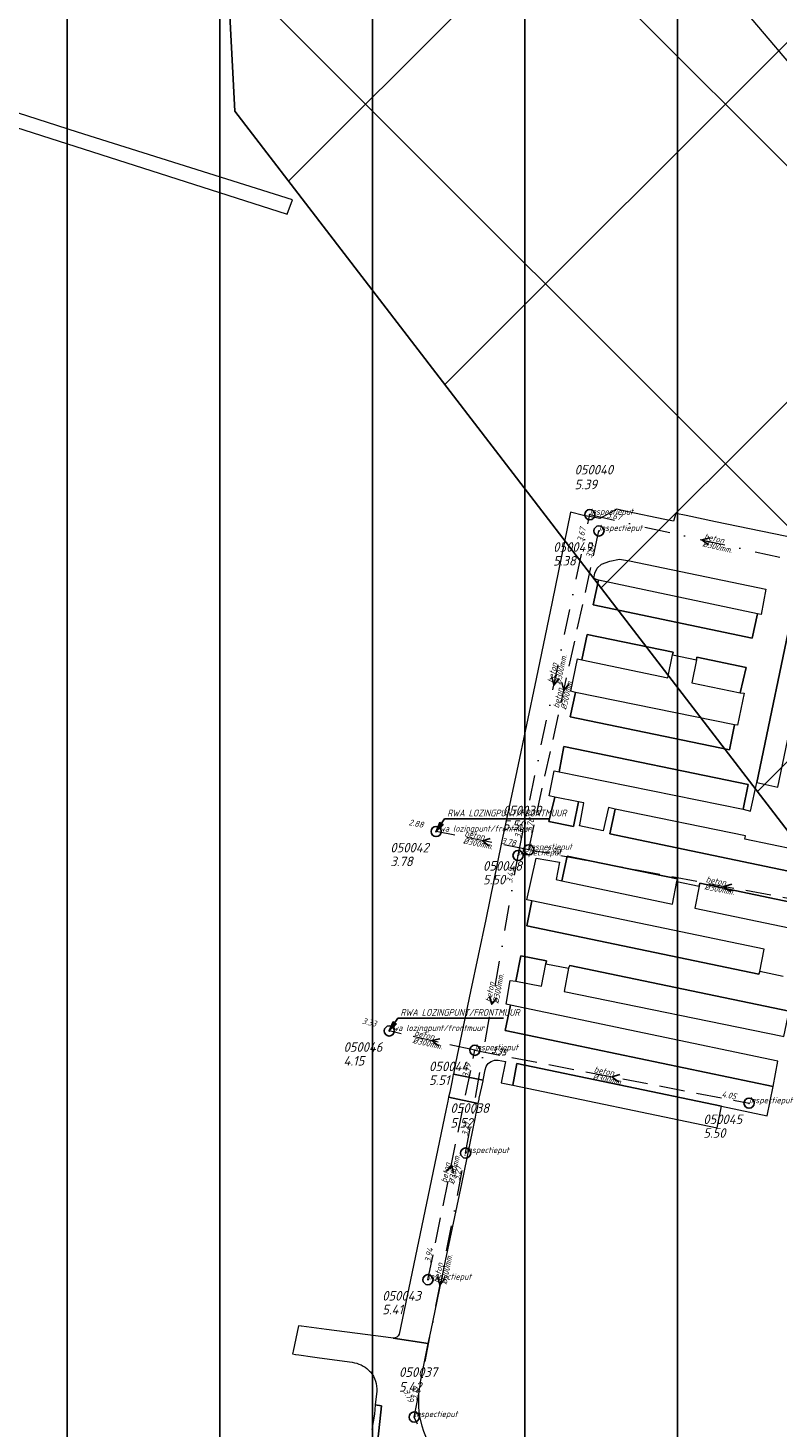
# Model space of a CAD drawing. Extents: x 148869 to 161638, y 453607 to 469810.
# Tile 148 of 256: x 151971 to 152119, y 463628 to 463904. Entities that reach past the tile are written whole.
import ezdxf

# ---------------------------------------------------------------- set-up
doc = ezdxf.new("R2010")
doc.units = 0
doc.header["$PDMODE"] = 32
doc.header["$PDSIZE"] = 2
doc.linetypes.add('RI-HWA', pattern=[7.4, 5, -2.4])
doc.linetypes.add('RI-VWA', pattern=[11, 5, -3, 0, -3])
doc.layers.get('0').update_dxf_attribs({"linetype": 'CONTINUOUS'})
doc.layers.get('DEFPOINTS').update_dxf_attribs({"linetype": 'CONTINUOUS'})
for name, color, linetype in [('2023', 90, 'CONTINUOUS'), ('2023 hatch', 90, 'CONTINUOUS'), ('2024 hatch', 160, 'CONTINUOUS'), ('B-OI-AANPIJLING', 1, 'CONTINUOUS')]:
    doc.layers.add(name, color=color, linetype=linetype)
for name, color, linetype, lineweight in [('B-OI-RI-BIJZONDERDERHEDEN-T18', 134, 'CONTINUOUS', 18), ('B-OI-RI-HWA-BOB-T18', 150, 'CONTINUOUS', 18), ('B-OI-RI-HWA-MATERIAAL-T18', 150, 'CONTINUOUS', 18), ('B-OI-RI-HWA-PUTDEKSELHOOGTE-T25', 150, 'CONTINUOUS', 25), ('B-OI-RI-HWA-PUTNUMMER-T25', 150, 'CONTINUOUS', 25), ('B-OI-RI-HWA_DIAMETER-T18', 150, 'CONTINUOUS', 18), ('B-OI-RI-HWA_RIOOLPUT-S', 150, 'CONTINUOUS', 25), ('B-OI-RI-HWA_TRANSPORTLEIDING-G', 150, 'RI-HWA', 18), ('B-OI-RI-STROOMRICHTING-S', 252, 'CONTINUOUS', 25), ('B-OI-RI-VWA-BOB-T18', 34, 'CONTINUOUS', 18), ('B-OI-RI-VWA-DIAMETER-T18', 34, 'CONTINUOUS', 18), ('B-OI-RI-VWA-MATERIAAL-T18', 34, 'CONTINUOUS', 18), ('B-OI-RI-VWA_PUTDEKSELHOOGTE-T25', 34, 'CONTINUOUS', 25), ('B-OI-RI-VWA_PUTNUMMER-T25', 34, 'CONTINUOUS', 25), ('B-OI-RI-VWA_RIOOLPUT-S', 34, 'CONTINUOUS', 25), ('B-OI-RI-VWA_TRANSPORTLEIDING-G', 34, 'RI-VWA', 18), ('B-RO-VH-VERHARDING_ASFALT-GV', 251, 'CONTINUOUS', 18), ('B-RO-VH-VERHARDING_BEDRIJFSVLOERPLAAT-GV', 251, 'CONTINUOUS', 18), ('B-RO-VH-VERHARDING_HALFVERHARDING-GV', 251, 'CONTINUOUS', 18)]:
    doc.layers.add(name, color=color, linetype=linetype, lineweight=lineweight)
doc.styles.add('NLCS-ISO-M500-T18_CURSIEF', font='NLCS-ISO.ttf', dxfattribs={"oblique": 15, "height": 0.9})
doc.styles.add('NLCS-ISO-M750-T25_CURSIEF', font='NLCS-ISO.ttf', dxfattribs={"oblique": 15, "height": 1.875})

# ---------------------------------------------------------------- blocks, each defined once
blk = doc.blocks.new('ACMAP_ANN_TEMPLATE_vwa-diam')
at = {"color": 0, "linetype": 'ByBlock', "style": 'NLCS-ISO-M500-T18_CURSIEF', "oblique": 15}
blk.add_attdef('vwa-diam', (0.3, -1.3), '', height=1.2, dxfattribs=at)
blk = doc.blocks.new('ACMAP_ANN_TEMPLATE_vwa-materiaal')
at = {"color": 0, "linetype": 'ByBlock', "style": 'NLCS-ISO-M500-T18_CURSIEF', "oblique": 15}
blk.add_attdef('vwa-mat', (0.3, 0.2), '', height=1.2, dxfattribs=at)
blk = doc.blocks.new('ACMAP_ANN_TEMPLATE_vwa-nap-l')
at = {"color": 0, "linetype": 'ByBlock', "style": 'NLCS-ISO-M500-T18_CURSIEF', "oblique": 15}
blk.add_attdef('vwa-nap-l', (3.3, 0.2), '', height=1.2, dxfattribs=at)
blk = doc.blocks.new('ACMAP_ANN_TEMPLATE_vwa-nap-r')
at = {"color": 0, "linetype": 'ByBlock', "style": 'NLCS-ISO-M500-T18_CURSIEF', "oblique": 15}
blk.add_attdef('vwa-nap-r', (-5.6, 0.2), '', height=1.2, dxfattribs=at)
blk = doc.blocks.new('ACMAP_ANN_TEMPLATE_hwa-diam')
at = {"color": 0, "linetype": 'ByBlock', "style": 'NLCS-ISO-M500-T18_CURSIEF', "oblique": 15}
blk.add_attdef('hwa-diam', (-3.7, -1.3), '', height=1.2, dxfattribs=at)
blk = doc.blocks.new('ACMAP_ANN_TEMPLATE_hwa-materiaal')
at = {"color": 0, "linetype": 'ByBlock', "style": 'NLCS-ISO-M500-T18_CURSIEF', "oblique": 15}
blk.add_attdef('hwa-mat', (-3.7, 0.2), '', height=1.2, dxfattribs=at)
blk = doc.blocks.new('ACMAP_ANN_TEMPLATE_hwa-nap-l')
at = {"color": 0, "linetype": 'ByBlock', "style": 'NLCS-ISO-M500-T18_CURSIEF', "oblique": 15}
blk.add_attdef('hwa-nap-l', (3.3, 0.2), '', height=1.2, dxfattribs=at)
blk = doc.blocks.new('ACMAP_ANN_TEMPLATE_hwa-nap-r')
at = {"color": 0, "linetype": 'ByBlock', "style": 'NLCS-ISO-M500-T18_CURSIEF', "oblique": 15}
blk.add_attdef('hwa-nap-r', (-5.6, 0.2), '', height=1.2, dxfattribs=at)
blk = doc.blocks.new('ACMAP_ANN_TEMPLATE_hwa-puth')
at = {"color": 0, "linetype": 'ByBlock', "style": 'NLCS-ISO-M750-T25_CURSIEF', "oblique": 15}
blk.add_attdef('hwa-puth', (-9, -6.8), '', height=1.88, dxfattribs=at)
blk = doc.blocks.new('ACMAP_ANN_TEMPLATE_hwa-putnr')
at = {"color": 0, "linetype": 'ByBlock', "style": 'NLCS-ISO-M750-T25_CURSIEF', "oblique": 15}
blk.add_attdef('hwa-putnr', (-9, -4.1), '', height=1.88, dxfattribs=at)
blk = doc.blocks.new('ACMAP_ANN_TEMPLATE_type knoop')
at = {"layer": 'DEFPOINTS', "style": 'NLCS-ISO-M500-T18_CURSIEF', "oblique": 15}
blk.add_attdef('type_knoop', (0, 0), '', height=1.2, dxfattribs=at)
blk = doc.blocks.new('ACMAP_ANN_TEMPLATE_vwa-puth')
at = {"color": 0, "linetype": 'ByBlock', "style": 'NLCS-ISO-M750-T25_CURSIEF', "oblique": 15}
blk.add_attdef('vwa-puth', (-3, 5), '', height=1.88, dxfattribs=at)
blk = doc.blocks.new('ACMAP_ANN_TEMPLATE_vwa-putnr')
at = {"color": 0, "linetype": 'ByBlock', "style": 'NLCS-ISO-M750-T25_CURSIEF', "oblique": 15}
blk.add_attdef('vaw-putnr', (-3, 7.9), '', height=1.88, dxfattribs=at)

msp = doc.modelspace()

# ---------------------------------------------------------------- hatches: boundary and pattern name
at = {"layer": '2023 hatch'}
h = msp.add_hatch(dxfattribs=at)
h.set_pattern_fill('L45L135', color=256, scale=49.98)
h.set_pattern_definition([(45, (0, 0), (-35.341197, 35.341197), []), (135, (0, 0), (-35.341197, -35.341197), [])])
h.paths.add_polyline_path([(155033.65, 463387.49), (154736.21, 463174.82), (154703.82, 463157.03), (154669.13, 463116.73), (154497.36, 463128.81), (154485.96, 463103.35), (154403, 462810.28), (154029.41, 462913.19), (153921.91, 462926.36), (153533.06, 462959.92), (153521.58, 463046.87), (153065.73, 463131.59), (152840.09, 463157.69), (152602.55, 463321.62), (152457.44, 463373.38), (152283.77, 463566.95), (152230.15, 463641.33), (152156.25, 463699.58), (152012.16, 463887.19), (152009.38, 463939.89), (151991.35, 464191.03), (152103.19, 464343.83), (152153.39, 464455.21), (152151.03, 464561.94), (152249.45, 464811.76), (152130.92, 465032.5), (152332.42, 465169.93), (152738.18, 465252.75), (152947.54, 465152.17), (153150.32, 465023.39), (153302.02, 464886.05), (153728.6, 464650.43), (153874.6, 464567.83), (153954.88, 464501.43), (153988.94, 464472.57), (154027.82, 464422.75), (154193.47, 464138.07), (154280.01, 463968.67), (154339.28, 463993.19), (154494.94, 463873.13), (154622.49, 463821.49), (154755.92, 463721.99), (154868.72, 463597.28)])
at = {"layer": '2024 hatch'}
h = msp.add_hatch(dxfattribs=at)
h.set_pattern_fill('ANSI31', color=256, scale=29.988, angle=45)
h.set_pattern_definition([(90, (0, 0), (-29.988, 0), [])])
h.paths.add_polyline_path([(153060.97, 462471.33), (152787.39, 462332.45), (152683.96, 462314.58), (152571.59, 462395.32), (152563.82, 462406.18), (152398.44, 462422.66), (152151.13, 462555.77), (152130.97, 462967.46), (151963.51, 463060.43), (151619.43, 463158.93), (151635.54, 463357.09), (152009.16, 463977.93), (152157.72, 463944.62), (152280.12, 463919.12), (152508.66, 464143.59), (152698.68, 463896.62), (152536.72, 463732.43), (152656.87, 463588.89), (152658.63, 463316.61), (152691.32, 463187.08), (152688.32, 463085.82), (152689.17, 463075.64), (152721.38, 462998.51), (152757.48, 462725.88), (152775.44, 462698.77), (152933.57, 462680.1)])

# ---------------------------------------------------------------- linework, layer by layer
at = {"layer": '2023', "flags": 128}
msp.add_lwpolyline([(153921.91, 462926.36), (153533.06, 462959.92), (153521.58, 463046.87), (153065.73, 463131.59), (152840.09, 463157.69), (152602.55, 463321.62), (152457.44, 463373.38), (152283.77, 463566.95), (152230.15, 463641.33), (152156.25, 463699.58), (152012.16, 463887.19), (152009.38, 463939.89), (151991.35, 464191.03), (152103.19, 464343.83), (152153.39, 464455.21), (152151.03, 464561.94), (152249.45, 464811.76), (152130.92, 465032.5), (152332.42, 465169.93), (152738.18, 465252.75), (152947.54, 465152.17), (153150.32, 465023.39), (153302.02, 464886.05), (153728.6, 464650.43)], dxfattribs=at)
at = {"layer": 'B-OI-AANPIJLING', "color": 251, "flags": 128}
for points in [[(152051.7, 463745.6), (152053.06, 463746.94), (152052.43, 463747.37), (152051.7, 463745.6), (152052.53, 463747.3), (152052.64, 463747.23), (152051.7, 463745.6), (152052.85, 463747.09), (152052.96, 463747.01), (152051.7, 463745.6), (152053.38, 463748.11), (152073.98, 463748.11)], [(152042.5, 463706.4), (152043.86, 463707.74), (152043.23, 463708.17), (152042.5, 463706.4), (152043.33, 463708.1), (152043.44, 463708.03), (152042.5, 463706.4), (152043.65, 463707.89), (152043.76, 463707.81), (152042.5, 463706.4), (152044.18, 463708.91), (152064.93, 463708.91)]]:
    msp.add_lwpolyline(points, dxfattribs=at)
at = {"layer": 'B-OI-RI-HWA_RIOOLPUT-S', "color": 251}
for p in [(152083.7, 463804.7), (152051.7, 463745.6), (152069.9, 463742.01), (152042.5, 463706.4), (152059.3, 463702.6), (152113.2, 463692.2), (152050.1, 463657.5)]:
    msp.add_point(p, dxfattribs=at)
at = {"layer": 'B-OI-RI-HWA_TRANSPORTLEIDING-G', "color": 251}
for p, q in [((152069.9, 463742.01), (152083.7, 463804.7)), ((152069.9, 463742.01), (152051.7, 463745.6)), ((152146.6, 463727.6), (152069.9, 463742.01)), ((152059.3, 463702.6), (152042.5, 463706.4)), ((152050.1, 463657.5), (152059.3, 463702.6)), ((152059.3, 463702.6), (152113.2, 463692.2))]:
    msp.add_line(p, q, dxfattribs=at)
at = {"layer": 'B-OI-RI-STROOMRICHTING-S', "color": 251}
for points in [[(152105.52, 463803.34), (152103.95, 463802.96), (152105.2, 463801.94)], [(152074.43, 463775.96), (152074.85, 463774.4), (152075.85, 463775.66)], [(152076.4, 463774.92), (152076.8, 463773.35), (152077.8, 463774.61)], [(152062.35, 463744.23), (152060.8, 463743.8), (152062.07, 463742.82)], [(152109.8, 463735.25), (152108.24, 463734.8), (152109.52, 463733.83)], [(152062.18, 463713.19), (152062.64, 463711.65), (152063.61, 463712.94)], [(152052.45, 463704.88), (152050.89, 463704.5), (152052.14, 463703.48)], [(152087.8, 463697.83), (152086.24, 463697.4), (152087.52, 463696.42)], [(152053.7, 463678.78), (152054.7, 463680.05), (152055.11, 463678.5)], [(152052.02, 463658), (152052.45, 463656.45), (152053.42, 463657.73)]]:
    msp.add_lwpolyline(points, dxfattribs=at)
at = {"layer": 'B-OI-RI-VWA_RIOOLPUT-S'}
for p in [(152081.9, 463807.9), (152067.8, 463740.9), (152057.5, 463682.4), (152047.4, 463630.5)]:
    msp.add_point(p, dxfattribs=at)
at = {"layer": 'B-OI-RI-VWA_TRANSPORTLEIDING-G', "color": 251}
for p, q in [((152067.8, 463740.9), (152081.9, 463807.9)), ((152081.9, 463807.9), (152126.01, 463798.01)), ((152057.5, 463682.4), (152067.8, 463740.9)), ((152047.4, 463630.5), (152057.5, 463682.4)), ((152057.5, 463609.01), (152047.4, 463630.5))]:
    msp.add_line(p, q, dxfattribs=at)
at = {"layer": 'B-RO-VH-VERHARDING_ASFALT-GV', "flags": 128}
for points in [[(152124.72, 463802.78), (152106.61, 463806.48), (152100.87, 463807.71), (152098.84, 463808.16), (152098.37, 463806.59), (152096.64, 463806.94), (152089.14, 463808.54), (152087.24, 463808.98), (152083.85, 463807.17), (152082.86, 463807.35), (152080.67, 463807.75), (152078.11, 463808.37), (152074.51, 463790.75), (152071.35, 463775.64), (152067.57, 463757.57), (152064.57, 463743.43), (152061.44, 463728.31), (152058.46, 463714.18), (152055.54, 463700.05), (152055.09, 463697.93), (152060.97, 463696.75), (152061.36, 463698.76), (152061.53, 463699.41)], [(152126.59, 463736.64), (152085.87, 463745.16), (152086.91, 463750), (152085.55, 463750.34), (152084.51, 463745.73), (152079.91, 463746.72), (152079.95, 463746.92), (152080.7, 463751.22), (152080.32, 463751.3), (152079.65, 463751.45), (152078.69, 463746.6), (152073.85, 463747.61), (152075.02, 463752.38), (152073.89, 463752.65), (152074.89, 463757.53), (152075.9, 463757.33), (152076.83, 463762.32), (152113.04, 463754.84), (152112.01, 463749.99), (152113.5, 463749.59), (152114.71, 463755.26), (152122.12, 463790.75)], [(152119.91, 463717.09), (152115.3, 463718.1), (152115.15, 463717.58), (152069.52, 463727.07), (152070.5, 463731.98), (152069.52, 463732.17), (152071.36, 463740.4), (152075.97, 463739.61), (152075.29, 463736.18), (152076.41, 463735.91), (152077.48, 463740.79), (152099.12, 463736.31), (152098.99, 463735.78), (152103.39, 463734.85), (152103.51, 463735.48), (152125.38, 463730.86)], [(152063.87, 463700.67), (152065.35, 463700.39), (152064.47, 463696.22), (152066.77, 463695.75), (152067.56, 463699.98), (152107.78, 463691.59), (152116.74, 463689.71), (152117.95, 463695.5), (152065.25, 463706.5), (152066.3, 463711.49), (152065.49, 463711.69), (152066.25, 463716.33), (152067.35, 463716.19), (152068.33, 463721.2), (152073.38, 463720.18), (152073.26, 463719.6), (152077.74, 463718.76), (152077.95, 463719.26), (152121.05, 463710.27)], [(152043.26, 463646.04), (152050.16, 463644.96), (152050.7, 463647.58), (152053.52, 463661.19), (152056.73, 463676.32), (152059.44, 463689.46), (152059.6, 463690.25), (152059.87, 463691.5), (152059.99, 463692.16), (152054.16, 463693.37)], [(152054.16, 463693.37), (152053.99, 463692.6), (152053.59, 463690.79), (152044.42, 463646.82)], [(152048.61, 463637.17), (152048.61, 463637.42), (152050.16, 463644.96), (152043.26, 463646.04), (152041.82, 463646.23), (152030.14, 463647.72), (152025.25, 463648.34), (152025.15, 463648.36), (152024.67, 463648.42), (152023.61, 463643.46), (152023.49, 463642.9), (152024.04, 463642.82), (152024.1, 463642.81), (152024.69, 463642.73), (152027.43, 463642.35), (152028.79, 463642.16), (152035.2, 463641.27)], [(152039.98, 463635.04), (152039.75, 463632.9), (152040.96, 463632.7), (152040.24, 463625.98), (152040.36, 463622.29), (152041.25, 463618.82), (152045.57, 463606.55), (152048.45, 463597.68), (152054.1, 463600.59), (152053.97, 463600.87), (152053.28, 463602.32), (152047.78, 463618.95)], [(152048.45, 463597.68), (152045.57, 463606.55), (152041.25, 463618.82), (152040.36, 463622.29), (152040.24, 463625.98), (152040.96, 463632.7), (152039.75, 463632.9), (152039.56, 463631.08), (152039.08, 463628.03)]]:
    msp.add_lwpolyline(points, dxfattribs=at)
for points in [[(152083.63, 463795.04), (152082.67, 463795.32), (152082.88, 463796.43), (152083.38, 463797.36), (152084.21, 463798.19), (152085.85, 463798.74), (152087.76, 463799.13), (152089.72, 463798.81), (152116.5, 463793.25), (152115.56, 463788.24), (152114.86, 463788.43), (152113.8, 463783.64), (152082.56, 463790.16)], [(152114.86, 463788.43), (152083.63, 463795.04), (152082.56, 463790.16), (152113.8, 463783.64)], [(152114.71, 463755.26), (152118.87, 463754.3), (152126.25, 463789.87), (152122.12, 463790.75)], [(152098.16, 463780.36), (152102.86, 463779.35), (152102.94, 463779.87), (152112.63, 463777.85), (152111.47, 463772.89), (152112.27, 463772.82), (152110.95, 463766.49), (152110.32, 463766.58), (152109.33, 463761.66), (152078.06, 463768.16), (152079.06, 463772.97), (152078.2, 463773.23), (152079.51, 463779.54), (152080.31, 463779.38), (152081.39, 463784.36), (152098.28, 463780.85)], [(152097.24, 463775.83), (152098.16, 463780.36), (152098.28, 463780.85), (152081.39, 463784.36), (152080.31, 463779.38)], [(152111.47, 463772.89), (152112.63, 463777.85), (152102.94, 463779.87), (152102.86, 463779.35), (152101.97, 463774.84)], [(152110.32, 463766.58), (152079.06, 463772.97), (152078.06, 463768.16), (152109.33, 463761.66)], [(152075.9, 463757.33), (152112.01, 463749.99), (152113.04, 463754.84), (152076.83, 463762.32)], [(152079.65, 463751.45), (152075.02, 463752.38), (152073.85, 463747.61), (152078.69, 463746.6)], [(152112.49, 463744.79), (152086.91, 463750), (152085.87, 463745.16), (152126.59, 463736.64), (152127.5, 463740.96), (152112.35, 463744.1)], [(152076.41, 463735.91), (152098.15, 463731.32), (152098.99, 463735.78), (152099.12, 463736.31), (152077.48, 463740.79)], [(152125.38, 463730.86), (152103.51, 463735.48), (152103.39, 463734.85), (152102.52, 463730.53), (152124.24, 463726.05)], [(152070.5, 463731.98), (152069.52, 463727.07), (152115.15, 463717.58), (152115.3, 463718.1), (152116.2, 463722.5)], [(152067.35, 463716.19), (152072.4, 463715.22), (152073.26, 463719.6), (152073.38, 463720.18), (152068.33, 463721.2)], [(152077.74, 463718.76), (152076.89, 463714.18), (152119.78, 463705.4), (152120.02, 463705.34), (152121.05, 463710.27), (152077.95, 463719.26)], [(152117.95, 463695.5), (152118.84, 463700.48), (152066.3, 463711.49), (152065.25, 463706.5)], [(152107.78, 463691.59), (152067.56, 463699.98), (152066.77, 463695.75), (152106.9, 463687.39)], [(152060.14, 463692.98), (152060.18, 463693.18), (152060.68, 463695.43), (152060.94, 463696.59), (152060.97, 463696.75), (152055.09, 463697.93), (152055.07, 463697.83), (152054.84, 463696.66), (152054.38, 463694.38), (152054.16, 463693.37), (152059.99, 463692.16)]]:
    msp.add_lwpolyline(points, close=True, dxfattribs=at)
at = {"layer": 'B-RO-VH-VERHARDING_ASFALT-GV'}
for points in [[(152061.53, 463699.41, -0.318729), (152063.87, 463700.67)], [(152044.42, 463646.82, -0.372136), (152043.26, 463646.04)], [(152035.2, 463641.27, -0.156515), (152038.44, 463639.72)], [(152038.44, 463639.72, -0.04103), (152039.1, 463638.98)], [(152039.1, 463638.98, -0.184093), (152039.98, 463635.04)], [(152048.46, 463630.87, -0.080936), (152048.61, 463637.17)], [(152051.71, 463622.79, -0.104237), (152048.46, 463630.87)]]:
    msp.add_lwpolyline(points, format="xyb", dxfattribs=at)
at = {"layer": 'B-RO-VH-VERHARDING_BEDRIJFSVLOERPLAAT-GV', "flags": 128}
msp.add_lwpolyline([(151715.42, 463964.83), (151733.84, 463959.06), (151757.42, 463951.68), (151782.86, 463943.61), (151830.63, 463928.45), (151913.4, 463901.89), (151923.64, 463898.6), (151962.42, 463886.16), (152022.42, 463866.98), (152023.5, 463869.76), (151981.2, 463883.12), (151924.44, 463901.36), (151913.96, 463904.73), (151887.14, 463913.34), (151783.43, 463946.21), (151772.52, 463949.67), (151734.62, 463961.66), (151687.66, 463976.51)], dxfattribs=at)
at = {"layer": 'B-RO-VH-VERHARDING_HALFVERHARDING-GV', "flags": 128}
msp.add_lwpolyline([(152105.44, 463915.12), (152131.69, 463884.11)], dxfattribs=at)

# ---------------------------------------------------------------- block references
at = {"layer": 'B-OI-RI-HWA-BOB-T18', "color": 251}
for name, p, rotation, values in [('ACMAP_ANN_TEMPLATE_hwa-nap-r', (152083.7, 463804.7), 77.58543323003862, {'hwa-nap-r': '3.87'}), ('ACMAP_ANN_TEMPLATE_hwa-nap-r', (152051.7, 463745.6), 348.841499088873, {'hwa-nap-r': '2.88'}), ('ACMAP_ANN_TEMPLATE_hwa-nap-l', (152069.9, 463742.01), 77.58543323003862, {'hwa-nap-l': '3.78'}), ('ACMAP_ANN_TEMPLATE_hwa-nap-r', (152069.9, 463742.01), 349.3595989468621, {'hwa-nap-r': '3.78'}), ('ACMAP_ANN_TEMPLATE_hwa-nap-l', (152069.9, 463742.01), 348.841499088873, {'hwa-nap-l': '2.90'}), ('ACMAP_ANN_TEMPLATE_hwa-nap-r', (152042.5, 463706.4), 347.2547105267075, {'hwa-nap-r': '3.33'}), ('ACMAP_ANN_TEMPLATE_hwa-nap-l', (152059.3, 463702.6), 347.2547105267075, {'hwa-nap-l': '3.35'}), ('ACMAP_ANN_TEMPLATE_hwa-nap-l', (152059.3, 463702.6), 349.0789932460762, {'hwa-nap-l': '3.95'}), ('ACMAP_ANN_TEMPLATE_hwa-nap-r', (152059.3, 463702.6), 78.47035747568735, {'hwa-nap-r': '3.79'}), ('ACMAP_ANN_TEMPLATE_hwa-nap-r', (152113.2, 463692.2), 349.0789932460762, {'hwa-nap-r': '4.05'}), ('ACMAP_ANN_TEMPLATE_hwa-nap-l', (152050.1, 463657.5), 78.47035747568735, {'hwa-nap-l': '3.94'})]:
    msp.add_blockref(name, p, dxfattribs=dict(at, rotation=rotation)).add_auto_attribs(values)
at = {"layer": 'B-OI-RI-HWA-MATERIAAL-T18', "color": 251}
for p, rotation in [((152076.8, 463773.35), 77.58543323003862), ((152060.8, 463743.8), 348.841499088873), ((152108.25, 463734.8), 349.3595989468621), ((152050.9, 463704.5), 347.2547105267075), ((152086.25, 463697.4), 349.0789932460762), ((152054.7, 463680.05), 78.47035747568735)]:
    msp.add_blockref('ACMAP_ANN_TEMPLATE_hwa-materiaal', p, dxfattribs=dict(at, rotation=rotation)).add_auto_attribs({'hwa-mat': 'beton'})
at = {"layer": 'B-OI-RI-HWA-PUTDEKSELHOOGTE-T25', "color": 251}
for p, values in [((152083.7, 463804.7), {'hwa-puth': '5.38'}), ((152051.7, 463745.6), {'hwa-puth': '3.78'}), ((152069.9, 463742.01), {'hwa-puth': '5.50'}), ((152042.5, 463706.4), {'hwa-puth': '4.15'}), ((152059.3, 463702.6), {'hwa-puth': '5.51'}), ((152113.2, 463692.2), {'hwa-puth': '5.50'}), ((152050.1, 463657.5), {'hwa-puth': '5.41'})]:
    msp.add_blockref('ACMAP_ANN_TEMPLATE_hwa-puth', p, dxfattribs=at).add_auto_attribs(values)
at = {"layer": 'B-OI-RI-HWA-PUTNUMMER-T25', "color": 251}
for p, values in [((152083.7, 463804.7), {'hwa-putnr': '050049'}), ((152051.7, 463745.6), {'hwa-putnr': '050042'}), ((152069.9, 463742.01), {'hwa-putnr': '050048'}), ((152042.5, 463706.4), {'hwa-putnr': '050046'}), ((152059.3, 463702.6), {'hwa-putnr': '050044'}), ((152113.2, 463692.2), {'hwa-putnr': '050045'}), ((152050.1, 463657.5), {'hwa-putnr': '050043'})]:
    msp.add_blockref('ACMAP_ANN_TEMPLATE_hwa-putnr', p, dxfattribs=at).add_auto_attribs(values)
at = {"layer": 'B-OI-RI-HWA_DIAMETER-T18', "color": 251}
for p, rotation in [((152076.8, 463773.35), 77.58543323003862), ((152060.8, 463743.8), 348.841499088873), ((152108.25, 463734.8), 349.3595989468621), ((152050.9, 463704.5), 347.2547105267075), ((152086.25, 463697.4), 349.0789932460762), ((152054.7, 463680.05), 78.47035747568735)]:
    msp.add_blockref('ACMAP_ANN_TEMPLATE_hwa-diam', p, dxfattribs=dict(at, rotation=rotation)).add_auto_attribs({'hwa-diam': '%%c300mm.'})
at = {"layer": 'B-OI-RI-VWA-BOB-T18', "color": 251}
for name, p, rotation, values in [('ACMAP_ANN_TEMPLATE_vwa-nap-l', (152081.9, 463807.9), 347.3625865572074, {'vwa-nap-l': '3.67'}), ('ACMAP_ANN_TEMPLATE_vwa-nap-r', (152081.9, 463807.9), 78.11565185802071, {'vwa-nap-r': '3.67'}), ('ACMAP_ANN_TEMPLATE_vwa-nap-l', (152067.8, 463740.9), 78.11565185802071, {'vwa-nap-l': '3.45'}), ('ACMAP_ANN_TEMPLATE_vwa-nap-r', (152067.8, 463740.9), 80.01437080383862, {'vwa-nap-r': '3.45'}), ('ACMAP_ANN_TEMPLATE_vwa-nap-l', (152057.5, 463682.4), 80.01437080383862, {'vwa-nap-l': '3.27'}), ('ACMAP_ANN_TEMPLATE_vwa-nap-r', (152057.5, 463682.4), 78.98759486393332, {'vwa-nap-r': '3.27'}), ('ACMAP_ANN_TEMPLATE_vwa-nap-l', (152047.4, 463630.5), 78.98759486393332, {'vwa-nap-l': '3.19'}), ('ACMAP_ANN_TEMPLATE_vwa-nap-r', (152047.4, 463630.5), 295.1728693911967, {'vwa-nap-r': '3.19'})]:
    msp.add_blockref(name, p, dxfattribs=dict(at, rotation=rotation)).add_auto_attribs(values)
at = {"layer": 'B-OI-RI-VWA-DIAMETER-T18', "color": 251}
for p, rotation in [((152103.95, 463802.96), 347.3625865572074), ((152074.85, 463774.4), 78.11565185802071), ((152062.65, 463711.65), 80.01437080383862), ((152052.45, 463656.45), 78.98759486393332)]:
    msp.add_blockref('ACMAP_ANN_TEMPLATE_vwa-diam', p, dxfattribs=dict(at, rotation=rotation)).add_auto_attribs({'vwa-diam': '%%c300mm.'})
at = {"layer": 'B-OI-RI-VWA-MATERIAAL-T18', "color": 251}
for p, rotation in [((152103.95, 463802.96), 347.3625865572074), ((152074.85, 463774.4), 78.11565185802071), ((152062.65, 463711.65), 80.01437080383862), ((152052.45, 463656.45), 78.98759486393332)]:
    msp.add_blockref('ACMAP_ANN_TEMPLATE_vwa-materiaal', p, dxfattribs=dict(at, rotation=rotation)).add_auto_attribs({'vwa-mat': 'beton'})
at = {"layer": 'B-OI-RI-VWA_PUTDEKSELHOOGTE-T25', "color": 251}
for p, values in [((152081.9, 463807.9), {'vwa-puth': '5.39'}), ((152067.8, 463740.9), {'vwa-puth': '5.50'}), ((152057.5, 463682.4), {'vwa-puth': '5.52'}), ((152047.4, 463630.5), {'vwa-puth': '5.42'})]:
    msp.add_blockref('ACMAP_ANN_TEMPLATE_vwa-puth', p, dxfattribs=at).add_auto_attribs(values)
at = {"layer": 'B-OI-RI-VWA_PUTNUMMER-T25', "color": 251}
for p, values in [((152081.9, 463807.9), {'vaw-putnr': '050040'}), ((152067.8, 463740.9), {'vaw-putnr': '050039'}), ((152057.5, 463682.4), {'vaw-putnr': '050038'}), ((152047.4, 463630.5), {'vaw-putnr': '050037'})]:
    msp.add_blockref('ACMAP_ANN_TEMPLATE_vwa-putnr', p, dxfattribs=at).add_auto_attribs(values)
at = {"layer": 'DEFPOINTS'}
for p, values in [((152081.9, 463807.9), {'type_knoop': 'inspectieput'}), ((152083.7, 463804.7), {'type_knoop': 'inspectieput'}), ((152051.7, 463745.6), {'type_knoop': 'rwa lozingpunt/frontmuur'}), ((152067.8, 463740.9), {'type_knoop': 'inspectieput'}), ((152069.9, 463742.01), {'type_knoop': 'inspectieput'}), ((152042.5, 463706.4), {'type_knoop': 'rwa lozingpunt/frontmuur'}), ((152059.3, 463702.6), {'type_knoop': 'inspectieput'}), ((152113.2, 463692.2), {'type_knoop': 'inspectieput'}), ((152057.5, 463682.4), {'type_knoop': 'inspectieput'}), ((152050.1, 463657.5), {'type_knoop': 'inspectieput'}), ((152047.4, 463630.5), {'type_knoop': 'inspectieput'})]:
    msp.add_blockref('ACMAP_ANN_TEMPLATE_type knoop', p, dxfattribs=at).add_auto_attribs(values)

# ---------------------------------------------------------------- texts
at = {"layer": 'B-OI-RI-BIJZONDERDERHEDEN-T18', "color": 251, "style": 'NLCS-ISO-M500-T18_CURSIEF', "oblique": 15, "width": 0.8}
for p in [(152053.89, 463748.57), (152044.69, 463709.37)]:
    msp.add_text('RWA LOZINGPUNT/FRONTMUUR', height=1.35, dxfattribs=at).set_placement(p)

doc.saveas('drawing.dxf')
